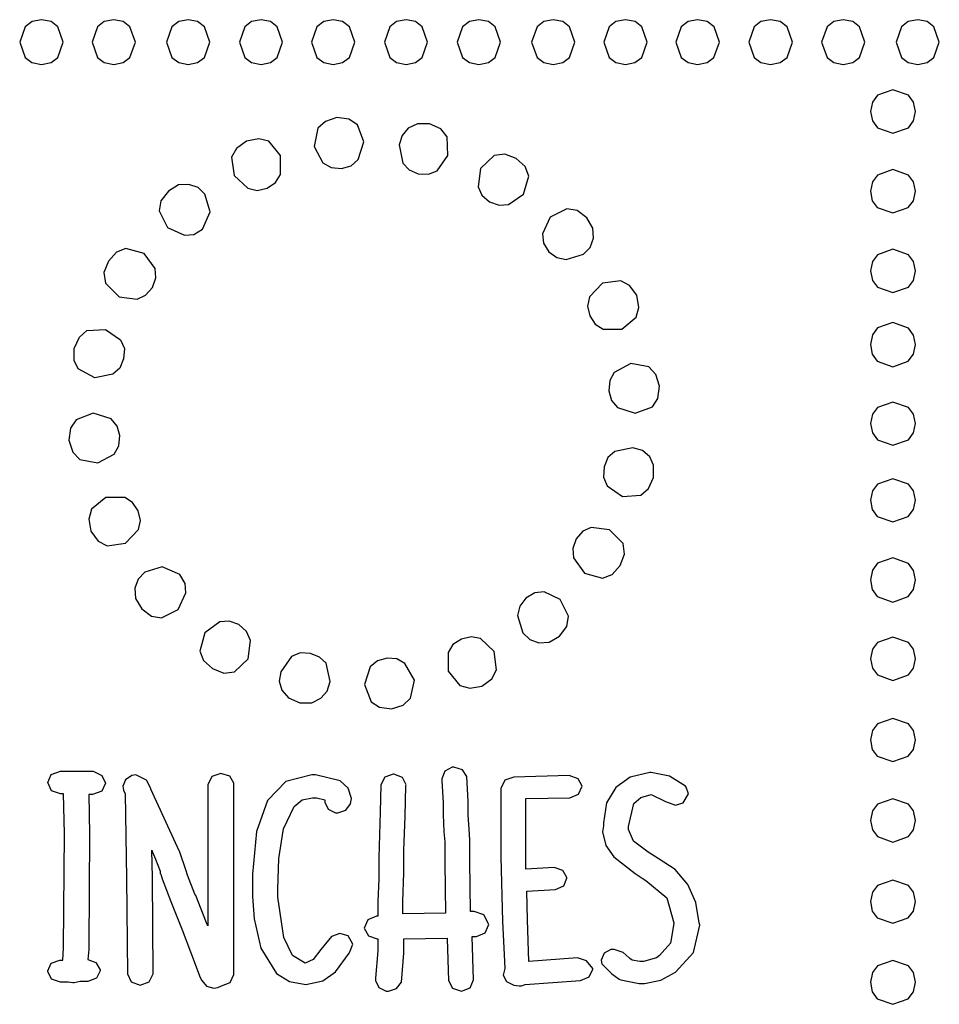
# Model space of a CAD drawing. Extents: x 48 to 158, y 6 to 137.
# Tile 6 of 8: x 92 to 126, y 64 to 100. Entities that reach past the tile are written whole.
import ezdxf

# ---------------------------------------------------------------- set-up
doc = ezdxf.new("R2010")
doc.units = 0

msp = doc.modelspace()

# ---------------------------------------------------------------- linework, layer by layer
at = {"layer": 'Layer 1'}
for p, q in [((92.5124, 100.35821), (92.159329, 100.286602)), ((92.864294, 100.286662), (92.5124, 100.35821)), ((95.1935, 100.35821), (94.841603, 100.286662)), ((95.545394, 100.286662), (95.1935, 100.35821)), ((97.9593, 100.35821), (97.607403, 100.286662)), ((98.311194, 100.286662), (97.9593, 100.35821)), ((100.669, 100.35821), (100.316955, 100.286602)), ((101.020894, 100.286662), (100.669, 100.35821)), ((103.35, 100.358), (102.998106, 100.286452)), ((103.701768, 100.286452), (103.35, 100.358)), ((103.35, 100.358), (103.35, 100.358)), ((106.059, 100.358), (105.707106, 100.286452)), ((106.41075, 100.286461), (106.059, 100.358)), ((106.059, 100.358), (106.059, 100.358)), ((108.768, 100.358), (108.416106, 100.286452)), ((109.120055, 100.286452), (108.768, 100.358)), ((108.768, 100.358), (108.768, 100.358)), ((111.534, 100.358), (111.182106, 100.286452)), ((111.886078, 100.286461), (111.534, 100.358)), ((111.534, 100.358), (111.534, 100.358)), ((114.215, 100.358), (113.863106, 100.286452)), ((114.575094, 100.286452), (114.215, 100.358)), ((114.215, 100.358), (114.215, 100.358)), ((116.896, 100.358), (116.544106, 100.286452)), ((117.256094, 100.286452), (116.896, 100.358)), ((116.896, 100.358), (116.896, 100.358)), ((119.606, 100.358), (119.254106, 100.286452)), ((119.966938, 100.286461), (119.606, 100.358)), ((119.606, 100.358), (119.606, 100.358)), ((122.315, 100.358), (121.963106, 100.286452)), ((122.66675, 100.286461), (122.315, 100.358)), ((122.315, 100.358), (122.315, 100.358)), ((125.081, 100.358), (124.729106, 100.286452)), ((125.43275, 100.286461), (125.081, 100.358)), ((125.081, 100.358), (125.081, 100.358)), ((91.905153, 100.097948), (91.69745, 99.525576)), ((92.159329, 100.286602), (91.905153, 100.097948)), ((93.115648, 100.098037), (92.864294, 100.286662)), ((93.31673, 99.525655), (93.115648, 100.098037)), ((94.590244, 100.098037), (94.389147, 99.525655)), ((94.841603, 100.286662), (94.590244, 100.098037)), ((95.796748, 100.098037), (95.545394, 100.286662)), ((95.99783, 99.525655), (95.796748, 100.098037)), ((97.356044, 100.098037), (97.154947, 99.525655)), ((97.607403, 100.286662), (97.356044, 100.098037)), ((98.562548, 100.098037), (98.311194, 100.286662)), ((98.76363, 99.525655), (98.562548, 100.098037)), ((100.065494, 100.097948), (99.864325, 99.525576)), ((100.316955, 100.286602), (100.065494, 100.097948)), ((101.272248, 100.098037), (101.020894, 100.286662)), ((101.47333, 99.525655), (101.272248, 100.098037)), ((102.746752, 100.097827), (102.54567, 99.525445)), ((102.998106, 100.286452), (102.746752, 100.097827)), ((103.953062, 100.097827), (103.701768, 100.286452)), ((104.154165, 99.525445), (103.953062, 100.097827)), ((105.455752, 100.097827), (105.25467, 99.525445)), ((105.707106, 100.286452), (105.455752, 100.097827)), ((106.662, 100.097856), (106.41075, 100.286461)), ((106.863, 99.525524), (106.662, 100.097856)), ((108.164752, 100.097827), (107.96367, 99.525445)), ((108.416106, 100.286452), (108.164752, 100.097827)), ((109.371484, 100.097827), (109.120055, 100.286452)), ((109.57254, 99.525445), (109.371484, 100.097827)), ((110.930752, 100.097827), (110.72967, 99.525445)), ((111.182106, 100.286452), (110.930752, 100.097827)), ((112.137563, 100.097856), (111.886078, 100.286461)), ((112.33875, 99.525524), (112.137563, 100.097856)), ((113.611752, 100.097827), (113.41067, 99.525445)), ((113.863106, 100.286452), (113.611752, 100.097827)), ((114.830296, 100.097827), (114.575094, 100.286452)), ((115.03004, 99.525445), (114.830296, 100.097827)), ((116.292752, 100.097827), (116.09167, 99.525445)), ((116.544106, 100.286452), (116.292752, 100.097827)), ((117.511296, 100.097827), (117.256094, 100.286452)), ((117.71104, 99.525445), (117.511296, 100.097827)), ((119.002752, 100.097827), (118.80167, 99.525445)), ((119.254106, 100.286452), (119.002752, 100.097827)), ((120.22475, 100.097856), (119.966938, 100.286461)), ((120.431, 99.525524), (120.22475, 100.097856)), ((121.711752, 100.097827), (121.51067, 99.525445)), ((121.963106, 100.286452), (121.711752, 100.097827)), ((122.918, 100.097856), (122.66675, 100.286461)), ((123.119, 99.525524), (122.918, 100.097856)), ((124.477752, 100.097827), (124.27667, 99.525445)), ((124.729106, 100.286452), (124.477752, 100.097827)), ((125.684, 100.097856), (125.43275, 100.286461)), ((125.885, 99.525524), (125.684, 100.097856)), ((91.69745, 99.525576), (91.897222, 98.953244)), ((93.115648, 98.953273), (93.31673, 99.525655)), ((94.389147, 99.525655), (94.590227, 98.953273)), ((95.796748, 98.953273), (95.99783, 99.525655)), ((97.154947, 99.525655), (97.356027, 98.953273)), ((98.562548, 98.953273), (98.76363, 99.525655)), ((99.864325, 99.525576), (100.065494, 98.953244)), ((101.272248, 98.953273), (101.47333, 99.525655)), ((102.54567, 99.525445), (102.746752, 98.953063)), ((103.953186, 98.953063), (104.154165, 99.525445)), ((105.25467, 99.525445), (105.455752, 98.953063)), ((106.662, 98.953152), (106.863, 99.525524)), ((107.96367, 99.525445), (108.164752, 98.953063)), ((109.371326, 98.953063), (109.57254, 99.525445)), ((110.72967, 99.525445), (110.930752, 98.953063)), ((112.137563, 98.953152), (112.33875, 99.525524)), ((113.41067, 99.525445), (113.611752, 98.953063)), ((114.822264, 98.953063), (115.03004, 99.525445)), ((116.09167, 99.525445), (116.292752, 98.953063)), ((117.503264, 98.953063), (117.71104, 99.525445)), ((118.80167, 99.525445), (119.002752, 98.953063)), ((120.22475, 98.953152), (120.431, 99.525524)), ((121.51067, 99.525445), (121.711752, 98.953063)), ((122.918, 98.953152), (123.119, 99.525524)), ((124.27667, 99.525445), (124.477752, 98.953063)), ((125.684, 98.953152), (125.885, 99.525524)), ((91.897222, 98.953244), (92.152389, 98.764639)), ((92.864294, 98.764648), (93.115648, 98.953273)), ((94.590227, 98.953273), (94.841588, 98.764648)), ((95.545394, 98.764648), (95.796748, 98.953273)), ((97.356027, 98.953273), (97.607388, 98.764648)), ((98.311194, 98.764648), (98.562548, 98.953273)), ((100.065494, 98.953244), (100.316955, 98.764639)), ((101.020894, 98.764648), (101.272248, 98.953273)), ((102.746752, 98.953063), (102.998106, 98.764438)), ((103.701876, 98.764438), (103.953186, 98.953063)), ((105.455752, 98.953063), (105.707106, 98.764438)), ((106.41075, 98.764498), (106.662, 98.953152)), ((108.164752, 98.953063), (108.416106, 98.764438)), ((109.119917, 98.764438), (109.371326, 98.953063)), ((110.930752, 98.953063), (111.182106, 98.764438)), ((111.886078, 98.764498), (112.137563, 98.953152)), ((113.611752, 98.953063), (113.863106, 98.764438)), ((114.568066, 98.764438), (114.822264, 98.953063)), ((116.292752, 98.953063), (116.544106, 98.764438)), ((117.249066, 98.764438), (117.503264, 98.953063)), ((119.002752, 98.953063), (119.254106, 98.764438)), ((119.966938, 98.764498), (120.22475, 98.953152)), ((121.711752, 98.953063), (121.963106, 98.764438)), ((122.66675, 98.764498), (122.918, 98.953152)), ((124.477752, 98.953063), (124.729106, 98.764438)), ((125.43275, 98.764498), (125.684, 98.953152)), ((92.152389, 98.764639), (92.5124, 98.6931)), ((92.5124, 98.6931), (92.864294, 98.764648)), ((92.5124, 98.6931), (92.5124, 98.6931)), ((94.841588, 98.764648), (95.1935, 98.6931)), ((95.1935, 98.6931), (95.545394, 98.764648)), ((95.1935, 98.6931), (95.1935, 98.6931)), ((97.607388, 98.764648), (97.9593, 98.6931)), ((97.9593, 98.6931), (98.311194, 98.764648)), ((97.9593, 98.6931), (97.9593, 98.6931)), ((100.316955, 98.764639), (100.669, 98.6931)), ((100.669, 98.6931), (101.020894, 98.764648)), ((100.669, 98.6931), (100.669, 98.6931)), ((102.998106, 98.764438), (103.35, 98.69289)), ((103.35, 98.69289), (103.701876, 98.764438)), ((105.707106, 98.764438), (106.059, 98.69289)), ((106.059, 98.69289), (106.41075, 98.764498)), ((108.416106, 98.764438), (108.768, 98.69289)), ((108.768, 98.69289), (109.119917, 98.764438)), ((111.182106, 98.764438), (111.534, 98.69289)), ((111.534, 98.69289), (111.886078, 98.764498)), ((113.863106, 98.764438), (114.215, 98.69289)), ((114.215, 98.69289), (114.568066, 98.764438)), ((116.544106, 98.764438), (116.896, 98.69289)), ((116.896, 98.69289), (117.249066, 98.764438)), ((119.254106, 98.764438), (119.606, 98.69289)), ((119.606, 98.69289), (119.966938, 98.764498)), ((121.963106, 98.764438), (122.315, 98.69289)), ((122.315, 98.69289), (122.66675, 98.764498)), ((124.729106, 98.764438), (125.081, 98.69289)), ((125.081, 98.69289), (125.43275, 98.764498)), ((123.591063, 97.546648), (123.402438, 97.295294)), ((124.163445, 97.74773), (123.591063, 97.546648)), ((124.735827, 97.546648), (124.163445, 97.74773)), ((124.924452, 97.295294), (124.735827, 97.546648)), ((123.402438, 97.295294), (123.33089, 96.9434)), ((124.996, 96.9434), (124.924452, 97.295294)), ((103.491, 96.7176), (103.061052, 96.577812)), ((103.939344, 96.654861), (103.491, 96.7176)), ((103.491, 96.7176), (103.491, 96.7176)), ((104.251755, 96.453886), (103.939344, 96.654861)), ((123.33089, 96.9434), (123.402438, 96.591503)), ((124.924452, 96.591488), (124.996, 96.9434)), ((124.996, 96.9434), (124.996, 96.9434)), ((102.781917, 96.318962), (102.644334, 95.64516)), ((103.061052, 96.577812), (102.781917, 96.318962)), ((104.496542, 95.81449), (104.251755, 96.453886)), ((106.143779, 96.322467), (105.910946, 96.054356)), ((106.482445, 96.4918), (106.143779, 96.322467)), ((106.934, 96.4918), (106.482445, 96.4918)), ((107.349302, 96.298665), (106.934, 96.4918)), ((106.934, 96.4918), (106.934, 96.4918)), ((107.590167, 96.004971), (107.349302, 96.298665)), ((123.402438, 96.591503), (123.591063, 96.340144)), ((123.591063, 96.340144), (124.163445, 96.139048)), ((124.163445, 96.139048), (124.735827, 96.340127)), ((124.735827, 96.340127), (124.924452, 96.591488)), ((100.587408, 95.92957), (100.132, 95.8427)), ((100.953766, 95.839168), (100.587408, 95.92957)), ((105.910946, 96.054356), (105.805113, 95.701579)), ((107.611334, 95.306468), (107.590167, 96.004971)), ((99.759599, 95.570731), (99.576375, 95.243861)), ((100.132, 95.8427), (99.759599, 95.570731)), ((100.132, 95.8427), (100.132, 95.8427)), ((101.391625, 95.306465), (100.953766, 95.839168)), ((102.644334, 95.64516), (102.972417, 95.034855)), ((104.280891, 95.153927), (104.496542, 95.81449)), ((105.805113, 95.701579), (105.946224, 95.024246)), ((99.576375, 95.243861), (99.666333, 94.565646)), ((101.390171, 94.604435), (101.391625, 95.306465)), ((107.216223, 94.742024), (107.611334, 95.306468)), ((109.332334, 95.306529), (108.824334, 94.826752)), ((109.727445, 95.362973), (109.332334, 95.306529)), ((110.150778, 95.19364), (109.727445, 95.362973)), ((110.484594, 94.895104), (110.150778, 95.19364)), ((102.972417, 95.034855), (103.275365, 94.863317)), ((103.275365, 94.863317), (103.660334, 94.826716)), ((103.660334, 94.826716), (104.017755, 94.926495)), ((104.017755, 94.926495), (104.280891, 95.153927)), ((105.946224, 95.024246), (106.172002, 94.770246)), ((108.824334, 94.826752), (108.739667, 94.149419)), ((110.619972, 94.541005), (110.484594, 94.895104)), ((99.666333, 94.565646), (100.179624, 94.088513)), ((101.207388, 94.302373), (101.390171, 94.604435)), ((106.172002, 94.770246), (106.510668, 94.629135)), ((106.510668, 94.629135), (106.895196, 94.611496)), ((106.895196, 94.611496), (107.216223, 94.742024)), ((110.433, 93.8672), (110.619972, 94.541005)), ((123.591063, 94.583248), (123.402438, 94.331894)), ((124.163445, 94.78433), (123.591063, 94.583248)), ((124.735827, 94.583248), (124.163445, 94.78433)), ((124.924452, 94.331894), (124.735827, 94.583248)), ((97.606479, 94.212833), (97.22548, 93.98)), ((97.987479, 94.234), (97.606479, 94.212833)), ((98.326145, 94.114055), (97.987479, 94.234)), ((98.580145, 93.867111), (98.326145, 94.114055)), ((100.525567, 94.012996), (100.893999, 94.09292)), ((100.893999, 94.09292), (101.207388, 94.302373)), ((108.739667, 94.149419), (108.880778, 93.838975)), ((123.402438, 94.331894), (123.33089, 93.98)), ((124.996, 93.98), (124.924452, 94.331894)), ((97.22548, 93.98), (96.950313, 93.623695)), ((98.7777, 93.218), (98.580145, 93.867111)), ((100.179624, 94.088513), (100.525567, 94.012996)), ((108.880778, 93.838975), (109.163, 93.584975)), ((109.87225, 93.482647), (110.433, 93.8672)), ((110.433, 93.8672), (110.433, 93.8672)), ((123.33089, 93.98), (123.39443, 93.628119)), ((124.923308, 93.628119), (124.996, 93.98)), ((124.996, 93.98), (124.996, 93.98)), ((96.950313, 93.623695), (96.886814, 93.246223)), ((109.163, 93.584975), (109.524281, 93.458392)), ((109.524281, 93.458392), (109.87225, 93.482647)), ((123.39443, 93.628119), (123.579297, 93.376775)), ((123.579297, 93.376775), (124.152986, 93.1757)), ((124.152986, 93.1757), (124.731905, 93.376775)), ((124.731905, 93.376775), (124.923308, 93.628119)), ((96.886814, 93.246223), (97.197258, 92.625335)), ((98.495479, 92.568891), (98.7777, 93.218)), ((98.7777, 93.218), (98.7777, 93.218)), ((111.421335, 93.020442), (111.139113, 92.399554)), ((112.042223, 93.330886), (111.421335, 93.020442)), ((112.419695, 93.267387), (112.042223, 93.330886)), ((112.776, 92.99222), (112.419695, 93.267387)), ((113.008833, 92.611221), (112.776, 92.99222)), ((97.197258, 92.625335), (97.818146, 92.343113)), ((97.818146, 92.343113), (98.167396, 92.371335)), ((98.167396, 92.371335), (98.495479, 92.568891)), ((111.139113, 92.399554), (111.167335, 92.050304)), ((113.03, 92.230221), (113.008833, 92.611221)), ((111.167335, 92.050304), (111.364891, 91.722221)), ((112.910055, 91.891555), (113.03, 92.230221)), ((95.294429, 91.71746), (94.995893, 91.383644)), ((95.648528, 91.852838), (95.294429, 91.71746)), ((96.322333, 91.665866), (95.648528, 91.852838)), ((96.731555, 91.104949), (96.322333, 91.665866)), ((111.364891, 91.722221), (111.668111, 91.517615)), ((112.014, 91.44), (112.663111, 91.637555)), ((112.663111, 91.637555), (112.910055, 91.891555)), ((123.591063, 91.619948), (123.402438, 91.368594)), ((124.163445, 91.82103), (123.591063, 91.619948)), ((124.735827, 91.619948), (124.163445, 91.82103)), ((124.924452, 91.368594), (124.735827, 91.619948)), ((94.995893, 91.383644), (94.82656, 90.960311)), ((111.668111, 91.517615), (112.014, 91.44)), ((112.014, 91.44), (112.014, 91.44)), ((123.402438, 91.368594), (123.33089, 91.0167)), ((124.996, 91.0167), (124.924452, 91.368594)), ((94.82656, 90.960311), (94.883004, 90.5652)), ((96.758895, 90.757022), (96.731555, 91.104949)), ((123.33089, 91.0167), (123.402438, 90.664807)), ((124.924452, 90.664817), (124.996, 91.0167)), ((124.996, 91.0167), (124.996, 91.0167)), ((94.883004, 90.5652), (95.391, 90.0572)), ((96.632777, 90.395866), (96.758895, 90.757022)), ((113.361597, 90.558125), (112.884418, 90.050122)), ((114.039923, 90.653365), (113.361597, 90.558125)), ((114.366823, 90.476748), (114.039923, 90.653365)), ((114.63878, 90.113599), (114.366823, 90.476748)), ((123.402438, 90.664807), (123.591063, 90.413458)), ((124.735827, 90.413469), (124.924452, 90.664817)), ((96.068333, 89.972533), (96.378777, 90.113644)), ((96.378777, 90.113644), (96.632777, 90.395866)), ((114.716389, 89.658351), (114.63878, 90.113599)), ((123.591063, 90.413458), (124.163445, 90.212385)), ((124.163445, 90.212385), (124.735827, 90.413469)), ((95.391, 90.0572), (96.068333, 89.972533)), ((95.391, 90.0572), (95.391, 90.0572)), ((112.884418, 90.050122), (112.808951, 89.710786)), ((112.808951, 89.710786), (112.889, 89.3516)), ((112.889, 89.3516), (113.089201, 89.038234)), ((112.889, 89.3516), (112.889, 89.3516)), ((114.619374, 89.292069), (114.716389, 89.658351)), ((113.089201, 89.038234), (113.384652, 88.855506)), ((114.081387, 88.854183), (114.619374, 89.292069)), ((124.163445, 89.094116), (123.591063, 88.894357)), ((124.735827, 88.886417), (124.163445, 89.094116)), ((93.914636, 88.553892), (94.198622, 88.797749)), ((94.198622, 88.797749), (94.88301, 88.84361)), ((94.88301, 88.84361), (95.447454, 88.448499)), ((113.384652, 88.855506), (114.081387, 88.854183)), ((123.402438, 88.639199), (123.33089, 88.2792)), ((123.591063, 88.894357), (123.402438, 88.639199)), ((124.924452, 88.632252), (124.735827, 88.886417)), ((124.996, 88.2792), (124.924452, 88.632252)), ((93.7259, 88.138055), (93.914636, 88.553892)), ((95.447454, 88.448499), (95.588565, 88.127472)), ((123.33089, 88.2792), (123.39443, 87.918033)), ((124.923308, 87.918033), (124.996, 88.2792)), ((124.996, 88.2792), (124.996, 88.2792)), ((93.7259, 87.6865), (93.7259, 88.138055)), ((95.588565, 88.127472), (95.560343, 87.742944)), ((123.39443, 87.918033), (123.579297, 87.660056)), ((124.731905, 87.660056), (124.923308, 87.918033)), ((93.867011, 87.376055), (93.7259, 87.6865)), ((93.7259, 87.6865), (93.7259, 87.6865)), ((95.560343, 87.742944), (95.419232, 87.404278)), ((114.413, 87.5736), (113.802695, 87.245517)), ((115.086681, 87.446617), (114.413, 87.5736)), ((114.413, 87.5736), (114.413, 87.5736)), ((123.579297, 87.660056), (124.152986, 87.453675)), ((124.152986, 87.453675), (124.731905, 87.660056)), ((94.487899, 87.037389), (93.867011, 87.376055)), ((95.165232, 87.1785), (94.487899, 87.037389)), ((95.419232, 87.404278), (95.165232, 87.1785)), ((113.802695, 87.245517), (113.631157, 86.942569)), ((115.345673, 87.168797), (115.086681, 87.446617)), ((115.485446, 86.726933), (115.345673, 87.168797)), ((113.631157, 86.942569), (113.594556, 86.5576)), ((113.594556, 86.5576), (113.694326, 86.200249)), ((115.422716, 86.278632), (115.485446, 86.726933)), ((113.694326, 86.200249), (113.921757, 85.937155)), ((115.221743, 85.966259), (115.422716, 86.278632)), ((124.163445, 86.137747), (123.591063, 85.943279)), ((124.735827, 85.935342), (124.163445, 86.137747)), ((94.431467, 85.72858), (93.792057, 85.483841)), ((95.092043, 85.512945), (94.431467, 85.72858)), ((113.921757, 85.937155), (114.582333, 85.72152)), ((114.582333, 85.72152), (115.221743, 85.966259)), ((123.402438, 85.694737), (123.33089, 85.344)), ((123.591063, 85.943279), (123.402438, 85.694737)), ((124.924452, 85.687792), (124.735827, 85.935342)), ((124.996, 85.344), (124.924452, 85.687792)), ((93.792057, 85.483841), (93.591084, 85.171468)), ((95.319474, 85.249851), (95.092043, 85.512945)), ((123.33089, 85.344), (123.402438, 84.992107)), ((124.924452, 84.992117), (124.996, 85.344)), ((124.996, 85.344), (124.996, 85.344)), ((93.591084, 85.171468), (93.528354, 84.723167)), ((95.419244, 84.8925), (95.319474, 85.249851)), ((123.402438, 84.992107), (123.591063, 84.740758)), ((124.735827, 84.740769), (124.924452, 84.992117)), ((93.528354, 84.723167), (93.668142, 84.281303)), ((95.382643, 84.507531), (95.419244, 84.8925)), ((123.591063, 84.740758), (124.163445, 84.539685)), ((124.163445, 84.539685), (124.735827, 84.740769)), ((93.668142, 84.281303), (93.927007, 84.003483)), ((95.211105, 84.204583), (95.382643, 84.507531)), ((113.819779, 84.299855), (113.565779, 84.074077)), ((114.497112, 84.440966), (113.819779, 84.299855)), ((114.849889, 84.335133), (114.497112, 84.440966)), ((115.118, 84.1023), (114.849889, 84.335133)), ((93.927007, 84.003483), (94.6008, 83.8765)), ((94.6008, 83.8765), (95.211105, 84.204583)), ((94.6008, 83.8765), (94.6008, 83.8765)), ((113.565779, 84.074077), (113.424668, 83.735411)), ((115.259111, 83.791855), (115.118, 84.1023)), ((115.118, 84.1023), (115.118, 84.1023)), ((113.424668, 83.735411), (113.407029, 83.350883)), ((115.259111, 83.3403), (115.259111, 83.791855)), ((113.407029, 83.350883), (113.537557, 83.029856)), ((115.070375, 82.924464), (115.259111, 83.3403)), ((124.163445, 83.287347), (123.591063, 83.092879)), ((124.735827, 83.084942), (124.163445, 83.287347)), ((113.537557, 83.029856), (114.102001, 82.634745)), ((114.786389, 82.680606), (115.070375, 82.924464)), ((123.402438, 82.844337), (123.33089, 82.4936)), ((123.591063, 83.092879), (123.402438, 82.844337)), ((124.924452, 82.837392), (124.735827, 83.084942)), ((124.996, 82.4936), (124.924452, 82.837392)), ((94.904213, 82.595917), (94.366226, 82.158031)), ((95.600948, 82.594594), (94.904213, 82.595917)), ((95.896399, 82.411866), (95.600948, 82.594594)), ((96.0966, 82.0985), (95.896399, 82.411866)), ((114.102001, 82.634745), (114.786389, 82.680606)), ((123.33089, 82.4936), (123.39443, 82.141719)), ((124.923308, 82.141719), (124.996, 82.4936)), ((124.996, 82.4936), (124.996, 82.4936)), ((94.366226, 82.158031), (94.269211, 81.791749)), ((96.184635, 81.739314), (96.0966, 82.0985)), ((96.0966, 82.0985), (96.0966, 82.0985)), ((123.39443, 82.141719), (123.579297, 81.890375)), ((124.731905, 81.890375), (124.923308, 82.141719)), ((94.269211, 81.791749), (94.34682, 81.336501)), ((96.112924, 81.399978), (96.184635, 81.739314)), ((123.579297, 81.890375), (124.152986, 81.6893)), ((124.152986, 81.6893), (124.731905, 81.890375)), ((94.34682, 81.336501), (94.619946, 80.973352)), ((95.634465, 80.891975), (96.112924, 81.399978)), ((112.635223, 81.336456), (112.381223, 81.054234)), ((112.945667, 81.477567), (112.635223, 81.336456)), ((113.623, 81.3929), (112.945667, 81.477567)), ((114.130996, 80.8849), (113.623, 81.3929)), ((113.623, 81.3929), (113.623, 81.3929)), ((94.619946, 80.973352), (94.949629, 80.796735)), ((112.381223, 81.054234), (112.255105, 80.693078)), ((94.949629, 80.796735), (95.634465, 80.891975)), ((112.255105, 80.693078), (112.282445, 80.345151)), ((114.18744, 80.489789), (114.130996, 80.8849)), ((112.282445, 80.345151), (112.691667, 79.784234)), ((114.018107, 80.066456), (114.18744, 80.489789)), ((124.163445, 80.345216), (123.591063, 80.145457)), ((124.735827, 80.137517), (124.163445, 80.345216)), ((96.350589, 79.812545), (96.103645, 79.558546)), ((96.9997, 80.0101), (96.350589, 79.812545)), ((97.648809, 79.727879), (96.9997, 80.0101)), ((96.9997, 80.0101), (96.9997, 80.0101)), ((113.719571, 79.73264), (114.018107, 80.066456)), ((123.402438, 79.890299), (123.33089, 79.5303)), ((123.591063, 80.145457), (123.402438, 79.890299)), ((124.924452, 79.883352), (124.735827, 80.137517)), ((124.996, 79.5303), (124.924452, 79.883352)), ((96.103645, 79.558546), (95.9837, 79.219879)), ((97.846365, 79.399796), (97.648809, 79.727879)), ((112.691667, 79.784234), (113.365472, 79.597262)), ((113.365472, 79.597262), (113.719571, 79.73264)), ((123.33089, 79.5303), (123.39443, 79.169133)), ((124.923308, 79.169133), (124.996, 79.5303)), ((124.996, 79.5303), (124.996, 79.5303)), ((95.9837, 79.219879), (96.004867, 78.838879)), ((97.874587, 79.050546), (97.846365, 79.399796)), ((123.39443, 79.169133), (123.579297, 78.911156)), ((124.731905, 78.911156), (124.923308, 79.169133)), ((96.004867, 78.838879), (96.2377, 78.45788)), ((97.592365, 78.429658), (97.874587, 79.050546)), ((110.517667, 78.852922), (110.288362, 78.549533)), ((110.84575, 79.050478), (110.517667, 78.852922)), ((111.195, 79.0787), (110.84575, 79.050478)), ((111.787665, 78.796476), (111.195, 79.0787)), ((111.195, 79.0787), (111.195, 79.0787)), ((112.098109, 78.175588), (111.787665, 78.796476)), ((123.579297, 78.911156), (124.152986, 78.704775)), ((124.152986, 78.704775), (124.731905, 78.911156)), ((96.2377, 78.45788), (96.594005, 78.182713)), ((96.971477, 78.119214), (97.592365, 78.429658)), ((110.288362, 78.549533), (110.207223, 78.203811)), ((96.594005, 78.182713), (96.971477, 78.119214)), ((99.488622, 77.991318), (99.140695, 77.963978)), ((99.849778, 77.8652), (99.488622, 77.991318)), ((110.207223, 78.203811), (110.404778, 77.5547)), ((112.03461, 77.798116), (112.098109, 78.175588)), ((99.140695, 77.963978), (98.579778, 77.554756)), ((100.132, 77.6112), (99.849778, 77.8652)), ((111.759443, 77.441811), (112.03461, 77.798116)), ((98.579778, 77.554756), (98.392806, 76.880951)), ((100.273111, 77.272537), (100.132, 77.6112)), ((100.132, 77.6112), (100.132, 77.6112)), ((100.188444, 76.595204), (100.273111, 77.272537)), ((108.119, 77.3289), (107.805634, 77.128699)), ((108.486348, 77.416939), (108.119, 77.3289)), ((108.119, 77.3289), (108.119, 77.3289)), ((108.829531, 77.345238), (108.486348, 77.416939)), ((109.33625, 76.866803), (108.829531, 77.345238)), ((110.404778, 77.5547), (110.658778, 77.307756)), ((110.658778, 77.307756), (110.997444, 77.187811)), ((111.378444, 77.208978), (111.759443, 77.441811)), ((124.163445, 77.39953), (123.591063, 77.198448)), ((124.735827, 77.198448), (124.163445, 77.39953)), ((107.805634, 77.128699), (107.622906, 76.833248)), ((110.997444, 77.187811), (111.378444, 77.208978)), ((123.402438, 76.947094), (123.33089, 76.5952)), ((123.591063, 77.198448), (123.402438, 76.947094)), ((124.924452, 76.947094), (124.735827, 77.198448)), ((124.996, 76.5952), (124.924452, 76.947094)), ((98.392806, 76.880951), (98.528184, 76.526852)), ((98.528184, 76.526852), (98.862, 76.228316)), ((99.680444, 76.115427), (100.188444, 76.595204)), ((101.797779, 76.679822), (101.402668, 76.115378)), ((102.118806, 76.81035), (101.797779, 76.679822)), ((102.503334, 76.792711), (102.118806, 76.81035)), ((102.842, 76.6516), (102.503334, 76.792711)), ((103.095999, 76.425822), (102.842, 76.6516)), ((102.842, 76.6516), (102.842, 76.6516)), ((104.995649, 76.52363), (104.732555, 76.296199)), ((105.353, 76.6234), (104.995649, 76.52363)), ((105.722547, 76.586776), (105.353, 76.6234)), ((105.353, 76.6234), (105.353, 76.6234)), ((106.020375, 76.415231), (105.722547, 76.586776)), ((107.622906, 76.833248), (107.621583, 76.136513)), ((109.424843, 76.181971), (109.33625, 76.866803)), ((123.33089, 76.5952), (123.402438, 76.243303)), ((124.924452, 76.243288), (124.996, 76.5952)), ((124.996, 76.5952), (124.996, 76.5952)), ((98.862, 76.228316), (99.285333, 76.058983)), ((103.23711, 75.748489), (103.095999, 76.425822)), ((104.732555, 76.296199), (104.51692, 75.635623)), ((106.368999, 75.80495), (106.020375, 76.415231)), ((109.24537, 75.852274), (109.424843, 76.181971)), ((123.402438, 76.243303), (123.591063, 75.991944)), ((124.735827, 75.991927), (124.924452, 76.243288)), ((99.285333, 76.058983), (99.680444, 76.115427)), ((101.402668, 76.115378), (101.346224, 75.767892)), ((106.231416, 75.131148), (106.368999, 75.80495)), ((107.621583, 76.136513), (108.059469, 75.598526)), ((108.880999, 75.57912), (109.24537, 75.852274)), ((123.591063, 75.991944), (124.163445, 75.790847)), ((124.163445, 75.790847), (124.735827, 75.991927)), ((101.346224, 75.767892), (101.437946, 75.43099)), ((101.437946, 75.43099), (101.688418, 75.147004)), ((103.131277, 75.395712), (103.23711, 75.748489)), ((104.51692, 75.635623), (104.761659, 74.996213)), ((108.059469, 75.598526), (108.425751, 75.501511)), ((108.425751, 75.501511), (108.880999, 75.57912)), ((101.688418, 75.147004), (102.108223, 74.958268)), ((102.559778, 74.958268), (102.898444, 75.127601)), ((102.898444, 75.127601), (103.131277, 75.395712)), ((105.952281, 74.872298), (106.231416, 75.131148)), ((102.108223, 74.958268), (102.559778, 74.958268)), ((104.761659, 74.996213), (105.074032, 74.79524)), ((105.074032, 74.79524), (105.522333, 74.73251)), ((105.522333, 74.73251), (105.952281, 74.872298)), ((124.163445, 74.37973), (123.591063, 74.178648)), ((124.735827, 74.178648), (124.163445, 74.37973)), ((123.591063, 74.178648), (123.402438, 73.927294)), ((124.924452, 73.927294), (124.735827, 74.178648)), ((123.402438, 73.927294), (123.33089, 73.5754)), ((124.996, 73.5754), (124.924452, 73.927294)), ((123.33089, 73.5754), (123.39443, 73.223486)), ((123.39443, 73.223486), (123.579297, 72.972119)), ((124.731905, 72.972119), (124.923308, 73.223486)), ((124.923308, 73.223486), (124.996, 73.5754)), ((124.996, 73.5754), (124.996, 73.5754)), ((123.579297, 72.972119), (124.152986, 72.771025)), ((124.152986, 72.771025), (124.731905, 72.972119)), ((107.780334, 72.559399), (107.498112, 72.421816)), ((107.836779, 72.559399), (107.780334, 72.559399)), ((108.161333, 72.464149), (107.836779, 72.559399)), ((92.738123, 71.994933), (92.872178, 72.291266)), ((92.872178, 72.291266), (93.2179, 72.418266)), ((93.2179, 72.418266), (94.4315, 72.4183)), ((94.4315, 72.4183), (94.7525, 72.255988)), ((94.7525, 72.255988), (94.883, 71.9667)), ((95.870845, 72.248977), (95.627429, 72.093755)), ((96.011956, 72.277199), (95.870845, 72.248977)), ((96.407067, 72.079644), (96.011956, 72.277199)), ((98.837661, 72.217184), (98.693023, 71.910267)), ((99.1728, 72.3336), (98.837661, 72.217184)), ((99.507952, 72.224257), (99.1728, 72.3336)), ((99.1728, 72.3336), (99.1728, 72.3336)), ((99.652619, 71.966753), (99.507952, 72.224257)), ((102.559, 72.2772), (101.59592, 72.028933)), ((102.559001, 72.277155), (102.559, 72.2772)), ((102.615445, 72.277155), (102.559001, 72.277155)), ((102.700112, 72.277155), (102.615445, 72.277155)), ((103.606747, 72.061961), (102.700112, 72.277155)), ((105.268779, 72.192522), (105.127668, 71.9103)), ((105.579223, 72.305411), (105.268779, 72.192522)), ((105.607445, 72.305411), (105.579223, 72.305411)), ((105.928472, 72.181939), (105.607445, 72.305411)), ((106.059, 71.9103), (105.928472, 72.181939)), ((107.498112, 72.421816), (107.385223, 72.136066)), ((107.385223, 72.136066), (107.385223, 72.051399)), ((108.316556, 72.220733), (108.161333, 72.464149)), ((108.373, 71.2894), (108.316556, 72.220733)), ((110.066337, 72.192475), (109.731199, 72.076059)), ((112.126557, 72.248919), (110.066337, 72.192475)), ((112.461696, 72.136031), (112.126557, 72.248919)), ((112.606334, 71.853808), (112.461696, 72.136031)), ((114.396793, 72.189895), (113.855281, 71.81154)), ((115.118221, 72.361874), (114.396793, 72.189895)), ((115.174665, 72.361874), (115.118221, 72.361874)), ((115.851999, 72.22429), (115.174665, 72.361874)), ((116.444665, 71.853874), (115.851999, 72.22429)), ((92.882762, 71.688017), (92.738123, 71.994933)), ((94.883, 71.9667), (94.748945, 71.670367)), ((94.883, 71.9667), (94.883, 71.9667)), ((95.627429, 72.093755), (95.532179, 71.853866)), ((95.532179, 71.853866), (95.560401, 71.712755)), ((96.5764, 71.7692), (96.407067, 72.079644)), ((96.576357, 71.740936), (96.5764, 71.7692)), ((98.693023, 71.910267), (98.693023, 66.660937)), ((99.652619, 64.854763), (99.652619, 71.966753)), ((101.59592, 72.028933), (100.908004, 71.328228)), ((103.910576, 71.788999), (103.606747, 72.061961)), ((104.026552, 71.402267), (103.910576, 71.788999)), ((105.127668, 71.9103), (105.099446, 70.8943)), ((106.030444, 70.72498), (106.058667, 71.88209)), ((106.058667, 71.88209), (106.059, 71.9103)), ((107.385223, 72.051399), (107.441668, 71.232955)), ((109.731199, 72.076059), (109.58656, 71.769142)), ((109.58656, 71.769142), (109.587, 69.2292)), ((112.475807, 71.557475), (112.606334, 71.853808)), ((113.855281, 71.81154), (113.514851, 71.242685)), ((116.472887, 71.825652), (116.444665, 71.853874)), ((116.557554, 71.571652), (116.472887, 71.825652)), ((93.2179, 71.5716), (92.882762, 71.688017)), ((93.330789, 71.571599), (93.2179, 71.5716)), ((93.359011, 70.104049), (93.330789, 71.571599)), ((94.403223, 71.543367), (94.2621, 71.5434)), ((94.2621, 71.5434), (94.290322, 70.07585)), ((94.748945, 71.670367), (94.403223, 71.543367)), ((95.560401, 71.712755), (95.616846, 71.571644)), ((95.616846, 71.571644), (95.67329, 68.438984)), ((97.564134, 69.596046), (96.576357, 71.740936)), ((102.19922, 71.343949), (102.58722, 71.43049)), ((102.58722, 71.43049), (102.643664, 71.43049)), ((102.643664, 71.43049), (102.728331, 71.43049)), ((102.728331, 71.43049), (103.038775, 71.345823)), ((103.99833, 71.204712), (104.026552, 71.402267)), ((110.517889, 71.402253), (112.154779, 71.430475)), ((110.517889, 68.777593), (110.517889, 71.402253)), ((112.154779, 71.430475), (112.475807, 71.557475)), ((114.529083, 71.21535), (114.792343, 71.441568)), ((114.792343, 71.441568), (115.174666, 71.54343)), ((115.174666, 71.54343), (115.710888, 71.28943)), ((116.359999, 71.232986), (116.557554, 71.571652)), ((100.908004, 71.328228), (100.495254, 70.177732)), ((101.504194, 70.273376), (101.896218, 71.103288)), ((101.896218, 71.103288), (102.19922, 71.343949)), ((103.038775, 71.345823), (103.038775, 71.261157)), ((103.038775, 71.261157), (103.162247, 71.000101)), ((103.821941, 70.961296), (103.99833, 71.204712)), ((107.441668, 71.232955), (107.442, 70.8096)), ((108.373222, 70.781425), (108.373, 71.2894)), ((113.514851, 71.242685), (113.396671, 70.499204)), ((114.328, 70.3581), (114.529083, 71.21535)), ((115.710888, 71.28943), (116.077777, 71.148319)), ((116.077777, 71.148319), (116.359999, 71.232986)), ((123.591063, 71.187048), (123.402438, 70.935694)), ((124.163445, 71.38813), (123.591063, 71.187048)), ((124.735827, 71.187048), (124.163445, 71.38813)), ((124.924452, 70.935694), (124.735827, 71.187048)), ((103.162247, 71.000101), (103.433886, 70.866046)), ((103.433886, 70.866046), (103.518553, 70.866046)), ((103.518553, 70.866046), (103.821941, 70.961296)), ((105.099446, 70.8943), (105.043001, 69.20097)), ((105.974, 69.4832), (106.030444, 70.72498)), ((107.442, 70.8096), (107.470222, 70.160489)), ((108.401445, 70.273425), (108.373222, 70.781425)), ((123.402438, 70.935694), (123.33089, 70.5838)), ((124.996, 70.5838), (124.924452, 70.935694)), ((113.397, 70.3863), (113.368778, 70.160522)), ((113.396671, 70.499204), (113.397, 70.3863)), ((114.328334, 70.245134), (114.328, 70.3581)), ((123.33089, 70.5838), (123.402438, 70.231907)), ((124.924452, 70.231917), (124.996, 70.5838)), ((124.996, 70.5838), (124.996, 70.5838)), ((93.330789, 65.842499), (93.359011, 70.104049)), ((94.290322, 70.07585), (94.2621, 65.9272)), ((100.495254, 70.177732), (100.35767, 68.58009)), ((101.329128, 69.168299), (101.504194, 70.273376)), ((107.470222, 70.160489), (107.498444, 69.7936)), ((108.429667, 69.850092), (108.401445, 70.273425)), ((113.368778, 70.160522), (113.486958, 69.656051)), ((114.515306, 69.811218), (114.328334, 70.245134)), ((123.402438, 70.231907), (123.591063, 69.980558)), ((123.591063, 69.980558), (124.163445, 69.779485)), ((124.163445, 69.779485), (124.735827, 69.980569)), ((124.735827, 69.980569), (124.924452, 70.231917)), ((97.648801, 69.398491), (97.564134, 69.596046)), ((107.498444, 69.7936), (107.498444, 69.426711)), ((108.429667, 69.426759), (108.429667, 69.850092)), ((113.486958, 69.656051), (113.785055, 69.236247)), ((115.062111, 69.398468), (114.515306, 69.811218)), ((96.632844, 68.467204), (96.604622, 69.483204)), ((96.604622, 69.483204), (96.632844, 69.398537)), ((96.632844, 69.398537), (96.632844, 69.398537)), ((96.632844, 69.398537), (96.745733, 69.144537)), ((97.874579, 68.74938), (97.648801, 69.398491)), ((105.043001, 69.20097), (105.043, 68.4107)), ((105.974449, 68.636481), (105.974, 69.4832)), ((107.498444, 69.426711), (107.498444, 69.003378)), ((108.429667, 69.05987), (108.429667, 69.426759)), ((109.587, 69.2292), (109.643444, 66.83031)), ((113.785055, 69.236247), (114.582328, 68.608302)), ((115.429, 69.17269), (115.062111, 69.398468)), ((96.745733, 69.144537), (96.915066, 68.692982)), ((101.289, 68.0156), (101.329128, 69.168299)), ((107.498444, 69.003378), (107.526667, 67.140708)), ((108.457889, 67.1972), (108.429667, 69.05987)), ((111.562109, 68.834038), (110.517889, 68.777593)), ((111.886664, 68.724676), (111.562109, 68.834038)), ((116.067969, 68.758173), (115.429, 69.17269)), ((96.661066, 64.882984), (96.632844, 68.467204)), ((96.915066, 68.692982), (96.915066, 68.692982)), ((96.915066, 68.692982), (96.915066, 68.608316)), ((96.915066, 68.608316), (96.943288, 68.580093)), ((96.943288, 68.580093), (96.999733, 68.41076)), ((97.931023, 68.551825), (97.874579, 68.74938)), ((98.213245, 67.84627), (97.931023, 68.551825)), ((100.35767, 68.58009), (100.35767, 68.015646)), ((105.946227, 67.564041), (105.974449, 68.636481)), ((112.041886, 68.467149), (111.886664, 68.724676)), ((112.041886, 68.438926), (112.041886, 68.467149)), ((114.582328, 68.608302), (114.836328, 68.438969)), ((116.54025, 68.206075), (116.067969, 68.758173)), ((95.67329, 68.438984), (95.701512, 64.882984)), ((96.999733, 68.41076), (97.310177, 67.564094)), ((105.043, 68.4107), (105.014778, 67.564034)), ((111.618553, 68.015593), (111.92547, 68.153176)), ((111.92547, 68.153176), (112.041886, 68.438926)), ((114.836328, 68.438969), (114.977439, 68.354302)), ((114.977439, 68.354302), (115.753549, 67.701665)), ((116.837906, 67.537562), (116.54025, 68.206075)), ((123.591063, 68.167348), (123.402438, 67.915994)), ((124.163445, 68.36843), (123.591063, 68.167348)), ((124.735827, 68.167348), (124.163445, 68.36843)), ((124.924452, 67.915994), (124.735827, 68.167348)), ((98.241468, 67.789826), (98.213245, 67.84627)), ((98.213245, 67.84627), (98.213245, 67.84627)), ((98.636579, 66.773826), (98.241468, 67.789826)), ((100.35767, 68.015646), (100.35767, 67.761646)), ((100.35767, 67.761646), (100.408382, 66.92865)), ((101.289335, 67.733431), (101.289, 68.0156)), ((101.522169, 66.230598), (101.289335, 67.733431)), ((110.546113, 67.959149), (111.618553, 68.015593)), ((110.574336, 66.886709), (110.546113, 67.959149)), ((123.402438, 67.915994), (123.33089, 67.5641)), ((124.996, 67.5641), (124.924452, 67.915994)), ((97.310177, 67.564094), (97.338399, 67.50765)), ((97.338399, 67.50765), (97.73351, 66.519873)), ((105.014778, 67.564034), (105.014778, 67.027812)), ((105.946227, 67.112486), (105.946227, 67.564041)), ((115.753549, 67.701665), (116.021659, 66.773862)), ((116.953, 66.7738), (116.837906, 67.537562)), ((123.33089, 67.5641), (123.39443, 67.212186)), ((124.923308, 67.212186), (124.996, 67.5641)), ((124.996, 67.5641), (124.996, 67.5641)), ((104.958333, 67.027812), (104.637306, 66.886701)), ((105.014778, 67.027812), (104.958333, 67.027812)), ((107.526667, 67.140708), (105.946227, 67.112486)), ((108.599, 67.1972), (108.457889, 67.1972)), ((108.599, 67.1972), (108.599, 67.1972)), ((108.951778, 67.073696), (108.599, 67.1972)), ((108.599, 67.1972), (108.599, 67.1972)), ((109.135222, 66.717368), (108.951778, 67.073696)), ((123.39443, 67.212186), (123.579297, 66.960819)), ((124.731905, 66.960819), (124.923308, 67.212186)), ((98.693023, 66.660937), (98.636579, 66.773826)), ((100.408382, 66.92865), (100.65753, 65.839006)), ((104.637306, 66.886701), (104.506778, 66.576257)), ((109.004695, 66.406924), (109.135222, 66.717368)), ((109.643444, 66.83031), (109.699889, 65.842533)), ((110.63078, 65.334489), (110.574336, 66.886709)), ((116.021, 66.7456), (115.890472, 66.025934)), ((116.021659, 66.773862), (116.021, 66.7456)), ((116.751247, 65.676695), (116.980552, 66.689169)), ((116.980552, 66.689169), (116.953, 66.7738)), ((116.953, 66.7738), (116.953, 66.7738)), ((123.579297, 66.960819), (124.152986, 66.759725)), ((124.152986, 66.759725), (124.731905, 66.960819)), ((97.73351, 66.519873), (98.043954, 65.701429)), ((103.603556, 66.375239), (103.293112, 66.265878)), ((103.914, 66.2941), (103.603556, 66.375239)), ((104.083001, 65.983642), (103.914, 66.2941)), ((103.914, 66.2941), (103.914, 66.2941)), ((104.506778, 66.576257), (104.662001, 66.294035)), ((104.662001, 66.294035), (104.986555, 66.181146)), ((108.683667, 66.265813), (109.004695, 66.406924)), ((94.2621, 65.9272), (94.2621, 65.786089)), ((101.837023, 65.558558), (101.522169, 66.230598)), ((103.293112, 66.265878), (102.898001, 65.786101)), ((103.970112, 65.70142), (104.083001, 65.983642)), ((104.986555, 66.181146), (104.986555, 66.181146)), ((104.986555, 66.181146), (105.014778, 66.181146)), ((105.014778, 66.181146), (105.014778, 66.040035)), ((105.014778, 66.040035), (105.014778, 65.729591)), ((105.974332, 66.181141), (107.583002, 66.209364)), ((105.974332, 66.011808), (105.974332, 66.181141)), ((105.974332, 65.644919), (105.974332, 66.011808)), ((107.583002, 66.209364), (107.583002, 66.181141)), ((107.583002, 66.181141), (107.639447, 64.628921)), ((108.570779, 64.657143), (108.514334, 66.265813)), ((108.514334, 66.265813), (108.683667, 66.265813)), ((115.890472, 66.025934), (115.484778, 65.56027)), ((93.302567, 65.390944), (93.330789, 65.842499)), ((94.2621, 65.786089), (94.233878, 65.4192)), ((98.043954, 65.701429), (98.410843, 64.741874)), ((100.65753, 65.839006), (101.250636, 64.892238)), ((102.305335, 65.278101), (101.837023, 65.558558)), ((102.898001, 65.786101), (102.612251, 65.415684)), ((103.433886, 64.950005), (103.94189, 65.644976)), ((103.94189, 65.644976), (103.970112, 65.70142)), ((105.014778, 65.729591), (104.930111, 64.713591)), ((105.889666, 64.572479), (105.974332, 65.644919)), ((109.699889, 65.842533), (109.728111, 65.080534)), ((113.421029, 65.652), (113.311667, 65.390944)), ((113.678556, 65.786055), (113.421029, 65.652)), ((113.791445, 65.786055), (113.678556, 65.786055)), ((114.137167, 65.673166), (113.791445, 65.786055)), ((114.355889, 65.475611), (114.137167, 65.673166)), ((115.484778, 65.56027), (115.371889, 65.475603)), ((116.077442, 64.939389), (116.751247, 65.676695)), ((92.738123, 64.995833), (92.868651, 65.278055)), ((92.868651, 65.278055), (93.189678, 65.390944)), ((93.189678, 65.390944), (93.302567, 65.390944)), ((94.233878, 65.4192), (94.533739, 65.306311)), ((94.533739, 65.306311), (94.685433, 65.024089)), ((102.612251, 65.415684), (102.305335, 65.278101)), ((112.437, 65.4756), (110.63078, 65.334489)), ((112.772361, 65.362729), (112.437, 65.4756)), ((112.437, 65.4756), (112.437, 65.4756)), ((113.001885, 65.080533), (112.772361, 65.362729)), ((113.311667, 65.390944), (113.339889, 65.249833)), ((113.339889, 65.249833), (113.622111, 64.967611)), ((114.384111, 65.447389), (114.355889, 65.475611)), ((114.468778, 65.390944), (114.384111, 65.447389)), ((114.751, 65.3345), (114.468778, 65.390944)), ((114.892112, 65.334492), (114.751, 65.3345)), ((115.371889, 65.475603), (114.892112, 65.334492)), ((123.591063, 65.175748), (123.402438, 64.924394)), ((124.163445, 65.37683), (123.591063, 65.175748)), ((124.735827, 65.175748), (124.163445, 65.37683)), ((124.924452, 64.924394), (124.735827, 65.175748)), ((92.738123, 64.967611), (92.738123, 64.995833)), ((92.882762, 64.685389), (92.738123, 64.967611)), ((94.685433, 64.995867), (94.554905, 64.713645)), ((94.685433, 65.024089), (94.685433, 64.995867)), ((95.701512, 64.882984), (95.835567, 64.586651)), ((96.516428, 64.586651), (96.661066, 64.882984)), ((99.522092, 64.558429), (99.652619, 64.854763)), ((101.250636, 64.892238), (101.721648, 64.597282)), ((102.965574, 64.625008), (103.433886, 64.950005)), ((109.728111, 65.080534), (109.671667, 64.826534)), ((109.671667, 64.826534), (109.795139, 64.590173)), ((112.871358, 64.766561), (113.001885, 65.052311)), ((113.001885, 65.052311), (113.001885, 65.080533)), ((113.622111, 64.967611), (113.650334, 64.939389)), ((113.650334, 64.939389), (113.706778, 64.882944)), ((113.706778, 64.882944), (113.989, 64.685389)), ((115.530638, 64.643056), (116.077442, 64.939389)), ((123.402438, 64.924394), (123.33089, 64.5725)), ((124.996, 64.5725), (124.924452, 64.924394)), ((93.2179, 64.5725), (92.882762, 64.685389)), ((93.5001, 64.572534), (93.217878, 64.572534)), ((93.217878, 64.572534), (93.2179, 64.5725)), ((93.669433, 64.544311), (93.5001, 64.572534)), ((93.725878, 64.544311), (93.669433, 64.544311)), ((93.951656, 64.600756), (93.725878, 64.544311)), ((94.233878, 64.600756), (93.951656, 64.600756)), ((94.554905, 64.713645), (94.233878, 64.600756)), ((95.835567, 64.586651), (96.181289, 64.459651)), ((96.181289, 64.459651), (96.516428, 64.586651)), ((98.410843, 64.741874), (98.467287, 64.628985)), ((98.467287, 64.628985), (98.640148, 64.424374)), ((99.201064, 64.43143), (99.522092, 64.558429)), ((101.721648, 64.597282), (102.33322, 64.487866)), ((102.33322, 64.487866), (102.965574, 64.625008)), ((104.930111, 64.713591), (104.930111, 64.628924)), ((104.930111, 64.628924), (105.043, 64.367869)), ((105.702694, 64.329063), (105.889666, 64.572479)), ((107.639447, 64.628921), (107.784085, 64.346699)), ((108.440251, 64.36081), (108.570779, 64.657143)), ((109.795139, 64.590173), (110.066778, 64.459645)), ((110.066778, 64.459645), (110.264333, 64.431423)), ((110.348999, 64.431423), (110.49011, 64.487867)), ((110.49011, 64.487867), (112.55033, 64.628978)), ((112.55033, 64.628978), (112.871358, 64.766561)), ((113.989, 64.685389), (114.045444, 64.657167)), ((114.045444, 64.657167), (114.722777, 64.516056)), ((114.722777, 64.516056), (114.920332, 64.516056)), ((114.920332, 64.516056), (115.530638, 64.643056)), ((123.33089, 64.5725), (123.39443, 64.211333)), ((124.923308, 64.211333), (124.996, 64.5725)), ((124.996, 64.5725), (124.996, 64.5725)), ((98.640148, 64.424374), (98.918842, 64.346763)), ((98.918842, 64.346763), (99.059953, 64.374985)), ((99.059953, 64.374985), (99.201064, 64.43143)), ((105.043, 64.367869), (105.325222, 64.233813)), ((105.325222, 64.233813), (105.409889, 64.233813)), ((105.409889, 64.233813), (105.702694, 64.329063)), ((107.784085, 64.346699), (108.119224, 64.23381)), ((108.119224, 64.23381), (108.440251, 64.36081)), ((110.264333, 64.431423), (110.348999, 64.431423)), ((123.39443, 64.211333), (123.579297, 63.953356)), ((124.731905, 63.953356), (124.923308, 64.211333)), ((123.579297, 63.953356), (124.152986, 63.746975)), ((124.152986, 63.746975), (124.731905, 63.953356))]:
    msp.add_line(p, q, dxfattribs=at)

doc.saveas('drawing.dxf')
